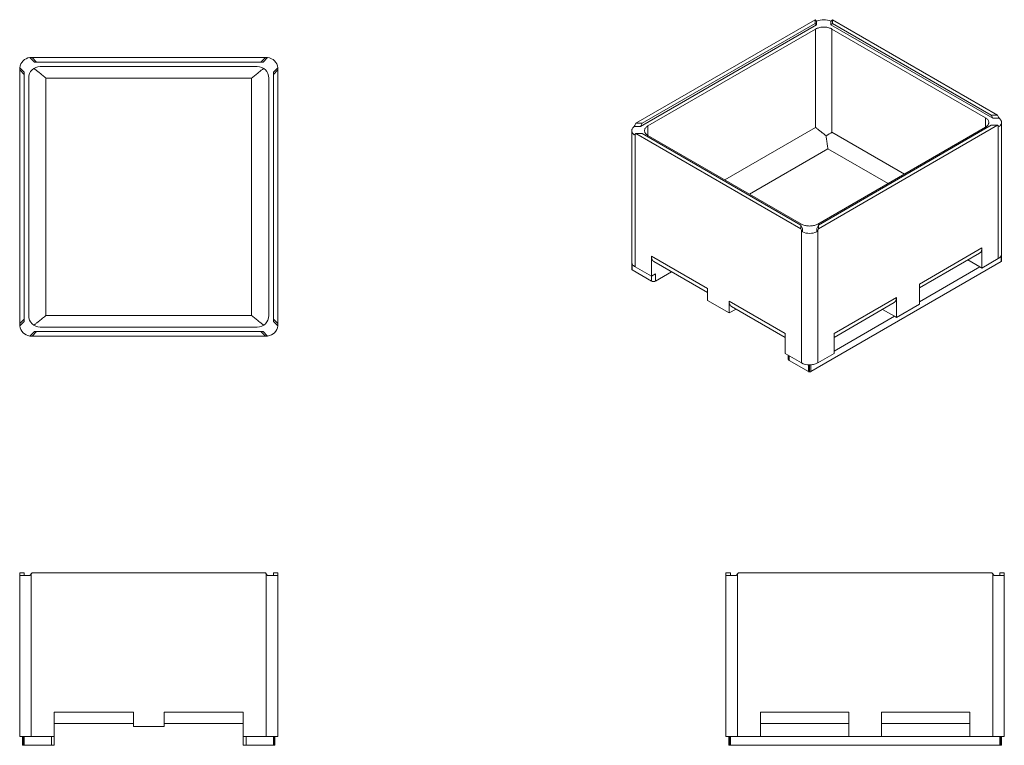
# Model space of a CAD drawing. Header units: inches. Extents: x 70 to 241, y 44 to 170.
import ezdxf

# ---------------------------------------------------------------- set-up
doc = ezdxf.new("R2010")
doc.units = ezdxf.units.IN
doc.header["$MEASUREMENT"] = 0

msp = doc.modelspace()

# ---------------------------------------------------------------- linework, layer by layer
at = {"color": 7, "linetype": 'Continuous', "lineweight": 15}
for p, q in [((177.09, 151.83), (208.15, 169.76)), ((208.15, 169.12), (178.19, 151.83)), ((208.15, 169.12), (208.15, 169.76)), ((208.15, 169.76), (208.26, 169.66)), ((208.15, 169.12), (208.43, 168.88)), ((208.43, 168.88), (208.43, 169.51)), ((210.92, 168.88), (210.92, 169.51)), ((210.92, 168.88), (211.21, 169.12)), ((211.21, 169.76), (211.09, 169.66)), ((239.79, 153.26), (211.21, 169.76)), ((211.21, 169.12), (211.21, 169.76)), ((238.69, 153.26), (211.21, 169.12)), ((208.43, 168.88), (177.91, 151.26)), ((208.26, 168.15), (179.18, 151.36)), ((208.26, 151.1), (208.26, 168.15)), ((238.97, 152.69), (210.92, 168.88)), ((237.7, 152.79), (211.09, 168.15)), ((211.09, 168.15), (211.09, 150.28)), ((72.83, 162.44), (72.06, 163.21)), ((72.45, 163.22), (72.29, 163.22)), ((73.23, 162.44), (72.45, 163.22)), ((112.88, 163.22), (72.45, 163.22)), ((72.83, 162.44), (73.23, 162.44)), ((112.1, 162.44), (73.23, 162.44)), ((112.1, 162.44), (112.88, 163.22)), ((112.5, 162.44), (112.1, 162.44)), ((112.5, 162.44), (113.27, 163.21)), ((112.88, 163.22), (113.04, 163.22)), ((70.29, 161.06), (70.29, 161.22)), ((71.07, 160.28), (70.29, 161.06)), ((70.29, 117.13), (70.29, 161.06)), ((71.07, 160.68), (70.3, 161.45)), ((71.07, 160.28), (71.07, 160.68)), ((111.48, 161.66), (73.85, 161.66)), ((114.26, 160.68), (115.03, 161.45)), ((114.26, 160.28), (115.04, 161.06)), ((114.26, 160.28), (114.26, 160.68)), ((115.04, 161.06), (115.04, 161.22)), ((115.04, 117.13), (115.04, 161.06)), ((71.07, 160.28), (71.07, 117.91)), ((71.85, 159.66), (71.85, 118.53)), ((74.85, 159.66), (74.85, 118.53)), ((110.48, 159.66), (74.85, 159.66)), ((110.48, 159.66), (110.48, 118.53)), ((113.48, 159.66), (113.48, 118.53)), ((114.26, 160.28), (114.26, 117.91)), ((238.97, 152.69), (238.69, 153.26)), ((238.69, 153.26), (239.79, 153.26)), ((238.97, 152.69), (240.06, 152.69)), ((239.79, 153.26), (239.91, 153.03)), ((240.49, 127.98), (240.49, 151.97)), ((176.39, 150.55), (176.39, 126.55)), ((177.91, 151.26), (176.82, 151.26)), ((177.09, 151.83), (176.97, 151.6)), ((178.19, 151.83), (177.09, 151.83)), ((178.19, 151.83), (177.91, 151.26)), ((237.7, 151.16), (208.62, 134.37)), ((208.73, 133.56), (239.79, 151.49)), ((238.69, 151.49), (208.73, 134.2)), ((238.69, 151.49), (239.79, 151.49)), ((239.79, 151.49), (239.91, 151.4)), ((239.91, 151.4), (239.91, 128.39)), ((177.09, 150.06), (176.97, 149.97)), ((176.97, 126.96), (176.97, 149.97)), ((205.67, 133.56), (177.09, 150.06)), ((178.19, 150.06), (177.09, 150.06)), ((205.67, 134.2), (178.19, 150.06)), ((205.79, 134.37), (179.18, 149.73)), ((205.67, 134.2), (205.67, 133.56)), ((205.96, 133.63), (205.67, 134.2)), ((205.67, 133.56), (205.79, 133.33)), ((205.79, 110.33), (205.79, 133.33)), ((205.96, 133.63), (205.96, 133.01)), ((208.73, 134.2), (208.45, 133.63)), ((208.45, 133.63), (208.45, 133.01)), ((208.73, 133.56), (208.62, 133.33)), ((208.62, 133.33), (208.62, 110.33)), ((208.73, 134.2), (208.73, 133.56)), ((237.08, 130.23), (226.26, 123.98)), ((237.08, 130.23), (237.08, 126.76)), ((189.49, 123.21), (179.8, 128.8)), ((179.8, 125.33), (179.8, 128.8)), ((226.26, 123.31), (236.66, 129.31)), ((234.66, 128.15), (236.73, 126.96)), ((237.08, 126.76), (239.91, 128.39)), ((240.49, 127.97), (240.49, 129.19)), ((176.39, 127.77), (176.39, 126.54)), ((179.8, 124.51), (176.46, 126.44)), ((179.8, 125.33), (176.97, 126.96)), ((180.22, 127.88), (189.49, 122.53)), ((207.4, 108.81), (240.42, 127.87)), ((236.73, 126.96), (226.26, 120.92)), ((236.73, 126.96), (237.08, 126.76)), ((180.51, 125.74), (179.8, 125.33)), ((180.51, 124.51), (183.28, 126.11)), ((180.51, 124.51), (180.51, 125.74)), ((189.49, 123.21), (189.49, 121.16)), ((226.26, 120.51), (226.26, 123.98)), ((211.45, 115.43), (222.26, 121.68)), ((222.26, 118.21), (222.26, 121.68)), ((189.49, 121.16), (193.27, 118.98)), ((193.27, 121.02), (202.96, 115.43)), ((193.27, 121.02), (193.27, 118.98)), ((194.46, 119.66), (193.27, 118.98)), ((193.69, 120.11), (202.96, 114.75)), ((211.45, 114.75), (221.85, 120.76)), ((219.85, 119.6), (221.91, 118.41)), ((222.26, 118.21), (226.26, 120.51)), ((71.07, 117.91), (70.29, 117.13)), ((71.07, 117.91), (71.07, 117.51)), ((110.48, 118.53), (74.85, 118.53)), ((114.26, 117.91), (115.04, 117.13)), ((114.26, 117.91), (114.26, 117.51)), ((211.45, 112.37), (221.91, 118.41)), ((221.91, 118.41), (222.26, 118.21)), ((70.29, 117.13), (70.29, 116.97)), ((71.07, 117.51), (70.3, 116.74)), ((111.48, 116.53), (73.85, 116.53)), ((114.26, 117.51), (115.03, 116.74)), ((115.04, 117.13), (115.04, 116.97)), ((72.83, 115.75), (72.06, 114.98)), ((72.45, 114.97), (72.29, 114.97)), ((73.23, 115.75), (72.45, 114.97)), ((112.88, 114.97), (72.45, 114.97)), ((72.83, 115.75), (73.23, 115.75)), ((112.1, 115.75), (73.23, 115.75)), ((112.1, 115.75), (112.88, 114.97)), ((112.5, 115.75), (112.1, 115.75)), ((112.5, 115.75), (113.27, 114.98)), ((112.88, 114.97), (113.04, 114.97)), ((202.96, 111.96), (202.96, 115.43)), ((211.45, 115.43), (211.45, 111.96)), ((202.96, 111.96), (205.79, 110.33)), ((203.52, 111.64), (203.52, 110.94)), ((211.45, 111.96), (208.62, 110.33)), ((203.67, 110.73), (207.01, 108.81)), ((207.18, 109.99), (207.18, 108.76)), ((207.22, 108.76), (207.22, 109.99)), ((70.29, 73.97), (70.29, 73.77)), ((71.07, 73.97), (70.29, 73.97)), ((70.29, 73.77), (70.29, 45.6)), ((72.06, 73.48), (70.3, 73.48)), ((71.07, 73.97), (71.07, 73.48)), ((72.45, 73.97), (72.29, 73.77)), ((72.29, 45.6), (72.29, 73.77)), ((112.88, 73.97), (72.45, 73.97)), ((112.88, 73.97), (113.04, 73.77)), ((113.04, 45.6), (113.04, 73.77)), ((113.27, 73.48), (115.03, 73.48)), ((114.26, 73.97), (114.26, 73.48)), ((114.26, 73.97), (115.04, 73.97)), ((115.04, 73.97), (115.04, 73.77)), ((115.04, 73.77), (115.04, 45.6)), ((192.71, 73.97), (192.71, 73.77)), ((193.5, 73.97), (192.71, 73.97)), ((192.71, 45.6), (192.71, 73.77)), ((192.73, 73.48), (194.49, 73.48)), ((193.5, 73.48), (193.5, 73.97)), ((194.88, 73.97), (194.71, 73.77)), ((194.71, 73.77), (194.71, 45.6)), ((194.88, 73.97), (238.8, 73.97)), ((238.8, 73.97), (238.96, 73.77)), ((238.96, 73.77), (238.96, 45.6)), ((240.95, 73.48), (239.19, 73.48)), ((240.18, 73.48), (240.18, 73.97)), ((240.18, 73.97), (240.96, 73.97)), ((240.96, 73.97), (240.96, 73.77)), ((240.96, 45.6), (240.96, 73.77)), ((89.99, 49.85), (76.29, 49.85)), ((76.29, 45.6), (76.29, 49.85)), ((89.99, 49.85), (89.99, 47.35)), ((95.34, 49.85), (109.04, 49.85)), ((95.34, 49.85), (95.34, 47.35)), ((109.04, 45.6), (109.04, 49.85)), ((198.71, 49.85), (214.01, 49.85)), ((198.71, 49.85), (198.71, 45.6)), ((214.01, 45.6), (214.01, 49.85)), ((234.96, 49.85), (219.66, 49.85)), ((219.66, 45.6), (219.66, 49.85)), ((234.96, 49.85), (234.96, 45.6)), ((76.29, 47.85), (89.99, 47.85)), ((109.04, 47.85), (95.34, 47.85)), ((214.01, 47.85), (198.71, 47.85)), ((219.66, 47.85), (234.96, 47.85)), ((89.99, 47.35), (95.34, 47.35)), ((70.29, 45.6), (70.86, 45.6)), ((70.79, 45.6), (70.79, 44.1)), ((70.86, 44.1), (70.86, 45.6)), ((70.89, 45.6), (70.89, 44.1)), ((70.89, 45.6), (72.29, 45.6)), ((71.07, 44.1), (71.07, 45.6)), ((76.29, 45.6), (72.29, 45.6)), ((75.79, 45.6), (75.79, 44.1)), ((76.29, 44.1), (76.29, 45.6)), ((109.04, 45.6), (113.04, 45.6)), ((109.04, 44.1), (109.04, 45.6)), ((109.54, 45.6), (109.54, 44.1)), ((114.44, 45.6), (113.04, 45.6)), ((114.26, 44.1), (114.26, 45.6)), ((114.44, 45.6), (114.44, 44.1)), ((115.04, 45.6), (114.47, 45.6)), ((114.47, 44.1), (114.47, 45.6)), ((114.54, 45.6), (114.54, 44.1)), ((193.29, 45.6), (192.71, 45.6)), ((193.21, 44.1), (193.21, 45.6)), ((193.29, 45.6), (193.29, 44.1)), ((193.31, 44.1), (193.31, 45.6)), ((194.71, 45.6), (193.31, 45.6)), ((193.49, 45.6), (193.49, 44.1)), ((198.71, 45.6), (194.71, 45.6)), ((198.71, 45.6), (214.01, 45.6)), ((214.01, 45.6), (219.66, 45.6)), ((234.96, 45.6), (219.66, 45.6)), ((234.96, 45.6), (238.96, 45.6)), ((238.96, 45.6), (240.36, 45.6)), ((240.19, 45.6), (240.19, 44.1)), ((240.36, 44.1), (240.36, 45.6)), ((240.39, 45.6), (240.96, 45.6)), ((240.39, 45.6), (240.39, 44.1)), ((240.46, 44.1), (240.46, 45.6)), ((70.79, 44.1), (70.86, 44.1)), ((70.86, 44.1), (70.89, 44.1)), ((70.89, 44.1), (71.07, 44.1)), ((75.79, 44.1), (71.07, 44.1)), ((75.79, 44.1), (76.29, 44.1)), ((109.54, 44.1), (109.04, 44.1)), ((109.54, 44.1), (114.26, 44.1)), ((114.44, 44.1), (114.26, 44.1)), ((114.47, 44.1), (114.44, 44.1)), ((114.54, 44.1), (114.47, 44.1)), ((193.29, 44.1), (193.21, 44.1)), ((193.31, 44.1), (193.29, 44.1)), ((193.49, 44.1), (193.31, 44.1)), ((193.49, 44.1), (240.19, 44.1)), ((240.19, 44.1), (240.36, 44.1)), ((240.36, 44.1), (240.39, 44.1)), ((240.39, 44.1), (240.46, 44.1))]:
    msp.add_line(p, q, dxfattribs=at)
at = {"color": 8, "linetype": 'Continuous', "lineweight": 15}
for p, q in [((237.7, 152.79), (237.7, 151.16)), ((179.18, 149.73), (179.18, 151.36)), ((192.54, 142.02), (208.26, 151.1)), ((211.09, 150.28), (223.64, 143.04)), ((210.39, 147.42), (196.78, 139.57)), ((220.81, 141.41), (210.39, 147.42)), ((240.42, 128.9), (240.42, 127.87)), ((176.46, 126.44), (176.46, 127.47)), ((179.8, 125.33), (179.8, 124.51)), ((203.67, 111.55), (203.67, 110.73)), ((207.01, 108.81), (207.01, 109.99)), ((207.4, 109.99), (207.4, 108.81))]:
    msp.add_line(p, q, dxfattribs=at)
at = {"color": 7, "linetype": 'Continuous', "lineweight": 15, "flags": 128}
for points in [[(211.09, 168.15), (210.96, 168.22), (210.83, 168.28), (210.68, 168.33), (210.52, 168.38), (210.36, 168.42), (210.2, 168.45), (210.03, 168.47), (209.85, 168.48), (209.68, 168.49), (209.5, 168.48), (209.33, 168.47), (209.16, 168.45), (208.99, 168.42), (208.83, 168.38), (208.68, 168.33), (208.53, 168.28), (208.39, 168.22), (208.26, 168.15)], [(237.7, 152.79), (237.82, 152.72), (237.92, 152.64), (238.02, 152.55), (238.1, 152.46), (238.16, 152.37), (238.22, 152.27), (238.25, 152.17), (238.28, 152.07), (238.28, 151.97), (238.28, 151.87), (238.25, 151.77), (238.22, 151.67), (238.16, 151.58), (238.1, 151.49), (238.02, 151.4), (237.92, 151.31), (237.82, 151.23), (237.7, 151.16)], [(240.06, 152.69), (240.16, 152.61), (240.24, 152.53), (240.32, 152.44), (240.38, 152.35), (240.43, 152.26), (240.46, 152.17), (240.49, 152.07), (240.49, 151.97), (240.49, 151.88), (240.46, 151.78), (240.43, 151.69), (240.38, 151.59), (240.32, 151.5), (240.24, 151.42), (240.16, 151.33), (240.06, 151.26)], [(176.82, 149.83), (176.72, 149.9), (176.64, 149.99), (176.56, 150.07), (176.5, 150.16), (176.45, 150.26), (176.42, 150.35), (176.4, 150.45), (176.39, 150.55), (176.4, 150.64), (176.42, 150.74), (176.45, 150.83), (176.5, 150.93), (176.56, 151.02), (176.64, 151.1), (176.72, 151.19), (176.82, 151.26)], [(179.18, 149.73), (179.07, 149.8), (178.96, 149.88), (178.87, 149.97), (178.79, 150.06), (178.72, 150.15), (178.67, 150.25), (178.63, 150.34), (178.61, 150.44), (178.6, 150.55), (178.61, 150.65), (178.63, 150.75), (178.67, 150.84), (178.72, 150.94), (178.79, 151.03), (178.87, 151.12), (178.96, 151.21), (179.07, 151.29), (179.18, 151.36)], [(205.79, 134.37), (205.92, 134.3), (206.06, 134.24), (206.2, 134.19), (206.36, 134.14), (206.52, 134.1), (206.69, 134.07), (206.86, 134.05), (207.03, 134.04), (207.2, 134.03), (207.38, 134.04), (207.55, 134.05), (207.72, 134.07), (207.89, 134.1), (208.05, 134.14), (208.2, 134.19), (208.35, 134.24), (208.49, 134.3), (208.62, 134.37)], [(236.66, 129.31), (236.66, 129.31), (236.75, 129.37), (236.82, 129.44), (236.89, 129.52), (236.95, 129.61), (236.99, 129.72), (237.03, 129.83), (237.06, 129.96), (237.07, 130.09), (237.08, 130.23)], [(179.8, 128.8), (179.81, 128.66), (179.82, 128.53), (179.85, 128.4), (179.89, 128.29), (179.94, 128.18), (179.99, 128.09), (180.06, 128.01), (180.13, 127.94), (180.22, 127.88), (180.22, 127.88)], [(239.91, 128.39), (240.02, 128.46), (240.13, 128.54), (240.22, 128.63), (240.3, 128.71), (240.37, 128.81), (240.42, 128.9), (240.46, 129), (240.48, 129.1), (240.49, 129.19)], [(176.39, 127.77), (176.4, 127.67), (176.42, 127.57), (176.46, 127.47), (176.51, 127.38), (176.58, 127.28), (176.66, 127.2), (176.75, 127.11), (176.86, 127.03), (176.97, 126.96)], [(222.26, 121.68), (222.26, 121.54), (222.24, 121.4), (222.22, 121.28), (222.18, 121.17), (222.13, 121.06), (222.08, 120.97), (222.01, 120.89), (221.93, 120.82), (221.85, 120.76), (221.85, 120.76)], [(193.69, 120.11), (193.69, 120.11), (193.6, 120.16), (193.53, 120.23), (193.46, 120.32), (193.41, 120.41), (193.36, 120.51), (193.32, 120.63), (193.29, 120.75), (193.28, 120.88), (193.27, 121.02)], [(208.62, 110.33), (208.49, 110.26), (208.35, 110.2), (208.21, 110.15), (208.06, 110.1), (207.9, 110.06), (207.73, 110.03), (207.57, 110.01), (207.4, 109.99), (207.22, 109.99)]]:
    msp.add_lwpolyline(points, dxfattribs=at)
at = {"color": 7, "linetype": 'Continuous', "lineweight": 15}
for centre, radius, start, end in [((209.68, 166.59), 3.17, 66.9013, 113.0987), ((72.29, 161.22), 2, 96.4974, 173.5026), ((72.29, 161.22), 2, 90, 96.4974), ((113.04, 161.22), 2, 83.5026, 90), ((113.04, 161.22), 2, 6.4974, 83.5026), ((72.29, 161.22), 2, 173.5026, 180), ((73.85, 159.66), 2, 90, 180), ((111.48, 159.66), 2, 0, 90), ((113.04, 161.22), 2, 0, 6.4974), ((207.2, 135.93), 3.17, 246.9012, 293.0987), ((177.11, 126.55), 0.718, 180.0403, 180.9804), ((176.51, 126.56), 0.127, 186.6226, 245.4798), ((240.37, 127.98), 0.127, 294.5202, 353.3774), ((239.83, 127.98), 0.662, 358.9955, 0.0161), ((180.16, 125.19), 0.765, 242.4806, 297.5193), ((73.85, 118.53), 2, 180, 270), ((111.48, 118.53), 2, 270, 0), ((72.29, 116.97), 2, 180, 186.4974), ((72.29, 116.97), 2, 186.4974, 263.5026), ((113.04, 116.97), 2, 276.4974, 353.5026), ((113.04, 116.97), 2, 353.5026, 0), ((72.29, 116.97), 2, 263.5026, 270), ((113.04, 116.97), 2, 270, 276.4974), ((203.77, 110.96), 0.245, 184.7814, 246.5394), ((207.14, 112.85), 2.86, 241.8602, 270.8691), ((207.18, 109.12), 0.36, 241.9283, 270.8002), ((207.2, 112.3), 3.53, 269.6689, 270.3311), ((207.23, 109.12), 0.36, 269.1985, 298.073)]:
    msp.add_arc(centre, radius, start, end, dxfattribs=at)
for centre, major_axis, ratio, start_param, end_param in [((209.68, 166.85), (-1.93, 3.04), 0.178698, 5.659078, 5.772479), ((209.68, 166.85), (1.93, 3.04), 0.178698, 0.510706, 0.624107), ((238.49, 150.21), (0, 3.98), 0.502097, 5.384386, 5.497787), ((178.39, 148.78), (0, 3.98), 0.502097, 0.785398, 0.898799), ((209.68, 149.46), (2, 1.15), 0.00007, 4.902564, 5.497747), ((238.49, 150.21), (2, 0), 0.837072, 0.671997, 0.785398), ((178.39, 148.78), (2, 0), 0.837072, 2.356194, 2.469596), ((207.2, 132.15), (-1.93, 3.04), 0.178698, 1.06009, 1.173491), ((207.2, 132.15), (1.93, 3.04), 0.178698, 5.109694, 5.223095), ((72.29, 71.32), (-1.62, 3.42), 0.341988, 0.624538, 0.737939), ((72.29, 71.32), (1.62, 3.42), 0.341988, 0.946259, 1.05966), ((113.04, 71.32), (-1.62, 3.42), 0.341988, 5.223526, 5.336927), ((113.04, 71.32), (1.62, 3.42), 0.341988, 5.545246, 5.658648), ((194.71, 71.32), (-1.62, 3.42), 0.341988, 0.624538, 0.737939), ((194.71, 71.32), (1.62, 3.42), 0.341988, 0.946259, 1.05966), ((238.96, 71.32), (-1.62, 3.42), 0.341988, 5.223526, 5.336927), ((238.96, 71.32), (1.62, 3.42), 0.341988, 5.545246, 5.658648)]:
    msp.add_ellipse(centre, major_axis=major_axis, ratio=ratio, start_param=start_param, end_param=end_param, dxfattribs=at)
for points, knots in [([(72.73, 161.31), (72.81, 161.26), (72.89, 161.21), (73.05, 161.09), (73.13, 161.03), (73.26, 160.93), (73.31, 160.9), (73.39, 160.83), (73.44, 160.8), (73.57, 160.69), (73.66, 160.62), (73.84, 160.48), (73.93, 160.41), (74.11, 160.26), (74.2, 160.19), (74.39, 160.04), (74.48, 159.96), (74.62, 159.85), (74.67, 159.81), (74.74, 159.75), (74.76, 159.73), (74.79, 159.71), (74.81, 159.69), (74.83, 159.68), (74.84, 159.67), (74.85, 159.66), (74.85, 159.66)], [0, 0, 0, 0, 0.125, 0.125, 0.25, 0.25, 0.3125, 0.3125, 0.375, 0.375, 0.5, 0.5, 0.625, 0.625, 0.75, 0.75, 0.875, 0.875, 0.9375, 0.9375, 0.96875, 0.96875, 0.984375, 0.992187, 0.992187, 1, 1, 1, 1]), ([(112.6, 161.31), (112.54, 161.28), (112.44, 161.2), (112.26, 161.08), (112.08, 160.94), (111.87, 160.78), (111.63, 160.59), (111.34, 160.36), (111.06, 160.13), (110.77, 159.89), (110.57, 159.74), (110.48, 159.66), (110.48, 159.66)], [0, 0, 0, 0, 0.086698, 0.173947, 0.262692, 0.351865, 0.479929, 0.60896, 0.740743, 0.873366, 0.999246, 1, 1, 1, 1]), ([(210.06, 149.68), (209.96, 149.76), (209.87, 149.83), (209.7, 149.97), (209.61, 150.03), (209.49, 150.13), (209.44, 150.16), (209.36, 150.23), (209.32, 150.26), (209.2, 150.35), (209.12, 150.42), (208.97, 150.53), (208.9, 150.59), (208.76, 150.7), (208.69, 150.75), (208.56, 150.86), (208.5, 150.91), (208.41, 150.98), (208.38, 151), (208.33, 151.04), (208.32, 151.05), (208.3, 151.07), (208.29, 151.08), (208.28, 151.09), (208.27, 151.09), (208.27, 151.09), (208.26, 151.1)], [0, 0, 0, 0, 0.125, 0.125, 0.25, 0.25, 0.3125, 0.3125, 0.375, 0.375, 0.5, 0.5, 0.625, 0.625, 0.75, 0.75, 0.875, 0.875, 0.9375, 0.9375, 0.96875, 0.96875, 0.984375, 0.992187, 0.992187, 1, 1, 1, 1]), ([(210.06, 149.68), (210.07, 149.57), (210.09, 149.45), (210.12, 149.23), (210.14, 149.12), (210.16, 148.96), (210.17, 148.91), (210.18, 148.81), (210.19, 148.75), (210.21, 148.6), (210.22, 148.51), (210.25, 148.32), (210.26, 148.22), (210.29, 148.05), (210.3, 147.96), (210.32, 147.8), (210.34, 147.72), (210.36, 147.6), (210.36, 147.57), (210.37, 147.51), (210.37, 147.49), (210.38, 147.47), (210.38, 147.45), (210.38, 147.44), (210.38, 147.43), (210.38, 147.43), (210.39, 147.42)], [0, 0, 0, 0, 0.125, 0.125, 0.25, 0.25, 0.3125, 0.3125, 0.375, 0.375, 0.5, 0.5, 0.625, 0.625, 0.75, 0.75, 0.875, 0.875, 0.9375, 0.9375, 0.96875, 0.96875, 0.984375, 0.992187, 0.992187, 1, 1, 1, 1]), ([(72.73, 116.88), (72.79, 116.91), (72.89, 116.99), (73.07, 117.11), (73.24, 117.25), (73.46, 117.41), (73.7, 117.6), (73.99, 117.83), (74.27, 118.06), (74.56, 118.3), (74.76, 118.46), (74.85, 118.53), (74.85, 118.53)], [0, 0, 0, 0, 0.086698, 0.173947, 0.262692, 0.351865, 0.479929, 0.608959, 0.740743, 0.873367, 0.999247, 1, 1, 1, 1]), ([(112.6, 116.88), (112.54, 116.91), (112.44, 116.99), (112.26, 117.11), (112.08, 117.25), (111.87, 117.41), (111.63, 117.6), (111.34, 117.83), (111.06, 118.06), (110.77, 118.3), (110.57, 118.46), (110.48, 118.53), (110.48, 118.53)], [0, 0, 0, 0, 0.086698, 0.173947, 0.262692, 0.351865, 0.479929, 0.60896, 0.740743, 0.873366, 0.999246, 1, 1, 1, 1])]:
    msp.add_open_spline(points, degree=3, knots=knots, dxfattribs=at)

doc.saveas('drawing.dxf')
